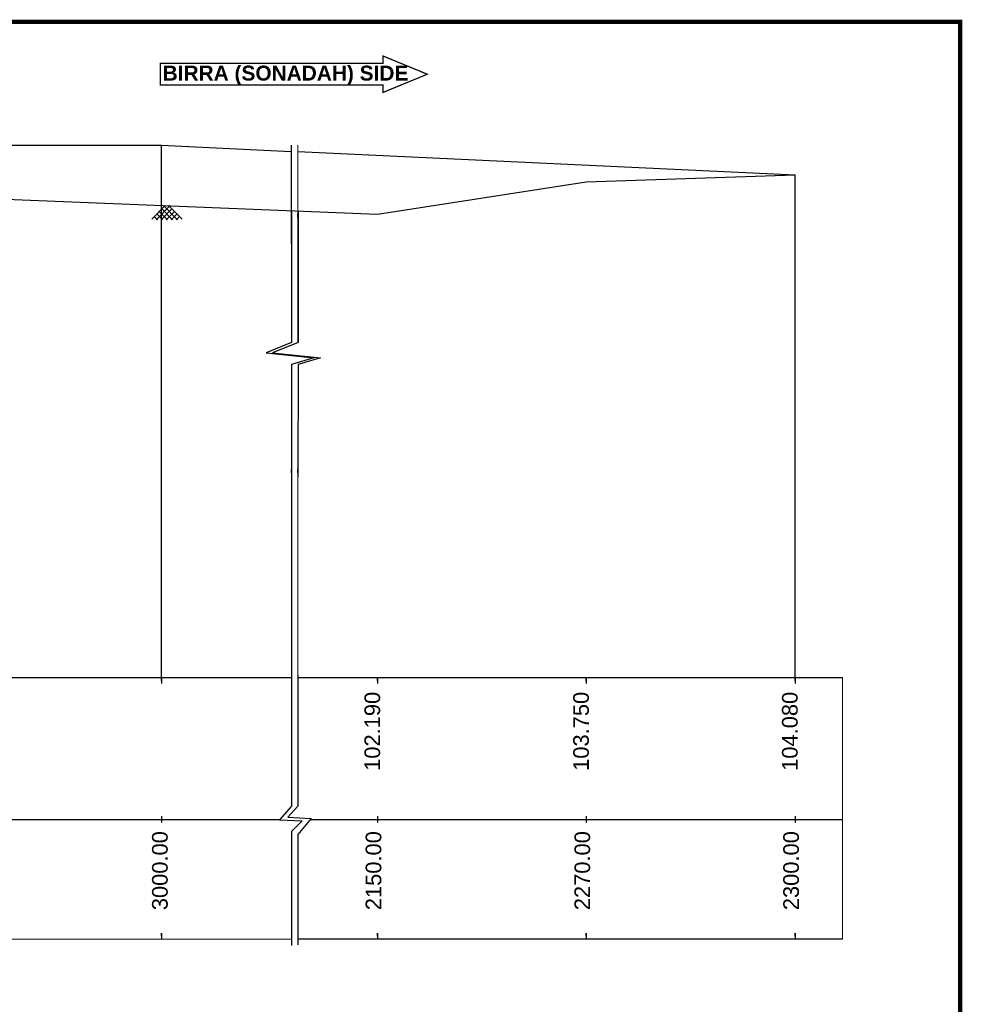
# Model space of a CAD drawing. Header units: millimetres. Extents: x 1237281 to 4354823, y 14417 to 141286.
# Tile 20 of 20: x 4309680 to 4354823, y 79003 to 126179. Entities that reach past the tile are written whole.
import ezdxf

# ---------------------------------------------------------------- set-up
doc = ezdxf.new("R2010")
doc.units = ezdxf.units.MM
doc.header["$LTSCALE"] = 1000
doc.header["$MEASUREMENT"] = 0
doc.linetypes.add('DASHED', pattern=[0.75, 0.5, -0.25])
for name, color, linetype, lineweight in [('CENTER LINE', 1, 'Continuous', 13), ('GL', 5, 'Continuous', 30), ('HATCH', 2, 'Continuous', 9), ('TITLE', 7, 'Continuous', 18)]:
    doc.layers.add(name, color=color, linetype=linetype, lineweight=lineweight)
doc.layers.add('dim', color=1, linetype='Continuous')
doc.layers.add('text', color=7, linetype='Continuous')
doc.styles.get("Standard").update_dxf_attribs({"font": 'arial.ttf', "height": 500})

# ---------------------------------------------------------------- blocks, each defined once
blk = doc.blocks.new('A$C072F55F6')
at = {"layer": 'dim'}
for p, q in [((1172167, 681554), (1172525, 681913)), ((1172286, 681538), (1172660, 681913)), ((1172454, 681538), (1172303, 681690)), ((1172589, 681538), (1172370, 681757)), ((1172420, 681538), (1172707, 681825)), ((1172723, 681538), (1172437, 681825)), ((1172858, 681538), (1172484, 681913)), ((1172555, 681538), (1172774, 681757)), ((1172319, 681538), (1172235, 681623)), ((1172824, 681538), (1172909, 681623))]:
    blk.add_line(p, q, dxfattribs=at)
for points in [[(1172977, 681554), (1172618, 681913)], [(1172690, 681538), (1172841, 681690)]]:
    blk.add_lwpolyline(points, dxfattribs=at)

msp = doc.modelspace()

# ---------------------------------------------------------------- linework, layer by layer
at = {"lineweight": 60, "const_width": 200}
msp.add_lwpolyline([(4354723.5, 14517.2), (4049102.3, 14517.2), (4049102.3, 126078.8), (4354723.5, 126078.8)], close=True, dxfattribs=at)
for points in [[(4322688.6, 120161.3), (4322693, 110704.9)], [(4322698.9, 116998.2), (4322698.9, 110707.3), (4321477, 110224), (4323768, 109975.3), (4322698.9, 109664.5), (4322695.9, 104257.3)], [(4323009.8, 116998.2), (4323009.8, 110707.3), (4321788, 110224), (4324079, 109975.3), (4323009.8, 109664.5), (4323006.9, 104257.3)], [(4322693.2, 110125.8), (4322693.3, 110092)], [(4322695.9, 104329.6), (4322703.3, 88497.9), (4322129.6, 87845.9), (4323212.7, 87793.7), (4322703.4, 87286.4), (4322700.4, 81826.9)], [(4323006.9, 94771.5), (4323006.9, 88497.9), (4322513.3, 87969.1), (4323644, 87909.8), (4323006.9, 87131.6), (4323006.9, 81849.6)]]:
    msp.add_lwpolyline(points)
at = {"layer": 'CENTER LINE', "const_width": 59.8}
msp.add_lwpolyline([(4316415.2, 124083.8), (4316415.2, 123048.3), (4327079, 123048.3), (4327079, 122692.8), (4329201, 123566), (4327079, 124439.2), (4327079, 124083.8), (4316415.2, 124083.8), (4316415.2, 123048.3)], dxfattribs=at)
at = {"layer": 'dim', "color": 0, "linetype": 'ByBlock'}
for p, q in [((4302473.6, 120161.3), (4316473.6, 120161.3)), ((4316473.6, 94666.3), (4316473.6, 120161.3)), ((4316473.6, 120161.3), (4322688.7, 119871.4)), ((4323006.9, 119856.6), (4346813.4, 118746.3)), ((4346813.4, 94666.3), (4346813.4, 118746.3))]:
    msp.add_line(p, q, dxfattribs=at)
at = {"layer": 'GL', "color": 5, "linetype": 'ByBlock'}
for p, q in [((4326817.2, 116856.3), (4336813.4, 118416.3)), ((4336813.4, 118416.3), (4346813.4, 118746.3)), ((4306473.6, 117686.3), (4326817.2, 116856.3))]:
    msp.add_line(p, q, dxfattribs=at)
at = {"layer": 'text', "lineweight": 25}
for p, q in [((4322692.2, 116747), (4322692.2, 116875.7)), ((4322692.2, 116706.8), (4322692.2, 116861.5)), ((4322692.2, 116747), (4322692.2, 116830)), ((4322692.2, 116706.8), (4322692.2, 116789.7)), ((4323003.1, 116747), (4323003.1, 116875.7)), ((4323003.1, 116706.8), (4323003.1, 116861.5)), ((4323003.1, 116747), (4323003.1, 116830)), ((4323003.1, 116706.8), (4323003.1, 116789.7)), ((4322695.9, 104628.4), (4322695.9, 104329.6)), ((4322695.9, 104473.7), (4322695.9, 104628.4)), ((4322695.9, 104628.4), (4322695.9, 104329.6)), ((4323006.9, 104628.4), (4323006.9, 104329.6)), ((4323006.9, 104473.7), (4323006.9, 104628.4)), ((4323006.9, 104628.4), (4323006.9, 104329.6)), ((4303327, 94666.3), (4322700.4, 94666.3)), ((4316473.6, 94497.4), (4316473.6, 94652.1)), ((4316473.6, 94497.4), (4316473.6, 94580.3)), ((4323006.9, 94666.3), (4349080.5, 94666.3)), ((4326817.2, 94537.6), (4326817.2, 94666.3)), ((4326817.2, 94497.4), (4326817.2, 94652.1)), ((4326817.2, 94537.6), (4326817.2, 94620.6)), ((4326817.2, 94497.4), (4326817.2, 94580.3)), ((4336813.4, 94537.6), (4336813.4, 94666.3)), ((4336813.4, 94497.4), (4336813.4, 94652.1)), ((4336813.4, 94537.6), (4336813.4, 94620.6)), ((4336813.4, 94497.4), (4336813.4, 94580.3)), ((4346813.4, 94537.6), (4346813.4, 94666.3)), ((4346813.4, 94497.4), (4346813.4, 94652.1)), ((4346813.4, 94537.6), (4346813.4, 94620.6)), ((4346813.4, 94497.4), (4346813.4, 94580.3)), ((4290131, 87861), (4322142.8, 87861)), ((4316473.6, 88010.4), (4316473.6, 87711.5)), ((4323604, 87861), (4349080.5, 87861)), ((4326817.2, 88010.4), (4326817.2, 87711.5)), ((4336813.4, 88010.4), (4336813.4, 87711.5)), ((4346813.4, 88010.4), (4346813.4, 87711.5)), ((4316473.6, 82419), (4316473.6, 82120.2)), ((4316473.6, 82264.3), (4316473.6, 82419)), ((4316473.6, 82419), (4316473.6, 82120.2)), ((4349080.5, 82120.2), (4323006.9, 82120.2)), ((4326817.2, 82419), (4326817.2, 82120.2)), ((4326817.2, 82264.3), (4326817.2, 82419)), ((4326817.2, 82419), (4326817.2, 82120.2)), ((4336817.2, 82419), (4336817.2, 82120.2)), ((4336817.2, 82264.3), (4336817.2, 82419)), ((4336817.2, 82419), (4336817.2, 82120.2)), ((4346817.2, 82419), (4346817.2, 82120.2)), ((4346817.2, 82264.3), (4346817.2, 82419)), ((4346817.2, 82419), (4346817.2, 82120.2))]:
    msp.add_line(p, q, dxfattribs=at)
at = {"layer": 'text'}
for p, q in [((4322692.2, 116875.7), (4322692.2, 116580)), ((4323003.1, 116875.7), (4323003.1, 116580)), ((4316473.6, 94666.3), (4316473.6, 94370.6)), ((4326817.2, 94666.3), (4326817.2, 94370.6)), ((4336813.4, 94666.3), (4336813.4, 94370.6)), ((4346813.4, 94666.3), (4346813.4, 94370.6))]:
    msp.add_line(p, q, dxfattribs=at)
at = {"layer": 'TITLE', "color": 0, "linetype": 'ByBlock'}
for p, q in [((4323006.9, 110706.1), (4323006.9, 120161.3)), ((4323006.9, 110058), (4323006.9, 110091.7)), ((4323006.9, 88497.9), (4323006.9, 104329.6)), ((4349080.5, 82120.2), (4349080.5, 94666.3)), ((4306473.6, 82120.2), (4322700.5, 82120.2)), ((4323006.9, 82120.2), (4324590.2, 82120.2)), ((4330817.2, 82120.2), (4336817.2, 82120.2)), ((4340817.2, 82120.2), (4335817.2, 82120.2)), ((4340817.2, 82120.2), (4349080.5, 82120.2))]:
    msp.add_line(p, q, dxfattribs=at)

# ---------------------------------------------------------------- block references
at = {"layer": 'HATCH', "linetype": 'DASHED', "ltscale": 2000, "xscale": 1.799999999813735, "yscale": 1.799999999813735, "zscale": 1.799999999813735}
msp.add_blockref('A$C072F55F6', (2206099.5, -1110171.9), dxfattribs=at)

# ---------------------------------------------------------------- texts
at = {"layer": 'text'}
for s, p in [('102.190', (4326941.2, 90188.7)), ('103.750', (4336937.4, 90188.7)), ('104.080', (4346937.4, 90188.7)), ('3000.00', (4316767, 83512.4)), ('2150.00', (4326997.8, 83512.4)), ('2270.00', (4336997.8, 83512.4)), ('2300.00', (4346997.8, 83512.4))]:
    msp.add_text(s, height=750, rotation=90, dxfattribs=at).set_placement(p)
at = {"layer": 'text', "insert": (4316527.1, 123977.6), "char_height": 286.088, "width": 14083.3, "attachment_point": 1}
msp.add_mtext('{\\fArial|b1|i0|c0|p34;\\H2.5x;BIRRA (SONADAH) SIDE}', dxfattribs=at)

doc.saveas('drawing.dxf')
